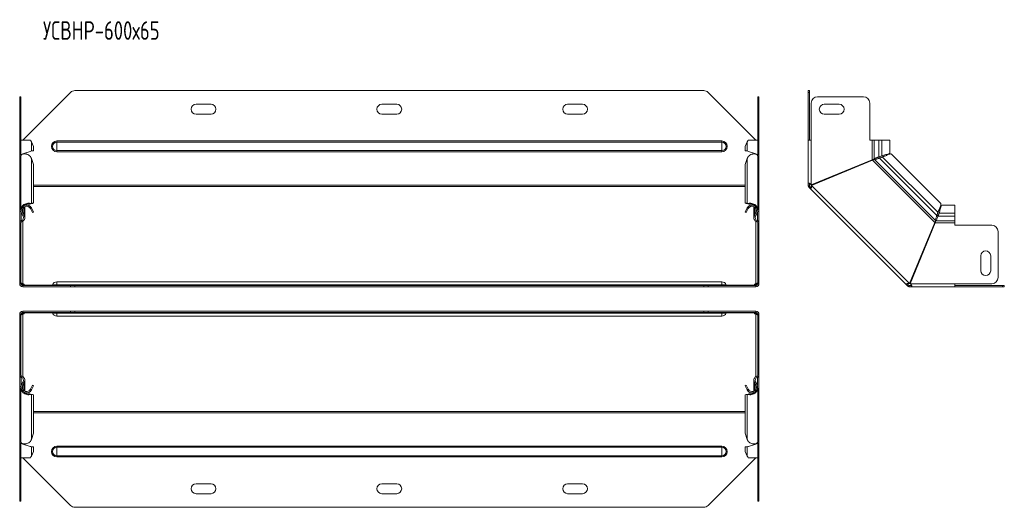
# Model space of a CAD drawing. Header units: millimetres. Extents: x -101 to 694, y -3607 to 292.
# Tile 1 of 9: x -101 to 694, y -3607 to -3213. Entities that reach past the tile are written whole.
import ezdxf

# ---------------------------------------------------------------- set-up
doc = ezdxf.new("R2010")
doc.units = ezdxf.units.MM
doc.styles.add('SLDTEXTSTYLE0', font='TXT', dxfattribs={"width": 0.7, "bigfont": 'bigfont'})

msp = doc.modelspace()

# ---------------------------------------------------------------- linework, layer by layer
at = {"color": 7, "linetype": 'Continuous', "lineweight": 15}
for p, q in [((-101.17, -3275.66), (-100.17, -3275.66)), ((-101.17, -3280.66), (-101.17, -3275.66)), ((-100.17, -3275.66), (-100.17, -3280.66)), ((-60.13, -3272.13), (-98.67, -3310.66)), ((451.26, -3270.66), (-56.6, -3270.66)), ((493.33, -3310.66), (454.8, -3272.13)), ((494.83, -3275.66), (495.83, -3275.66)), ((494.83, -3280.66), (494.83, -3275.66)), ((495.83, -3275.66), (495.83, -3280.66)), ((535.59, -3270.66), (536.59, -3270.66)), ((535.59, -3272.13), (535.59, -3270.66)), ((535.59, -3272.13), (535.59, -3310.66)), ((536.59, -3270.66), (536.59, -3272.13)), ((536.59, -3272.13), (536.59, -3310.66)), ((580.24, -3275.66), (543.09, -3275.66)), ((-101.17, -3310.66), (-101.17, -3280.66)), ((-100.17, -3310.66), (-100.17, -3280.66)), ((53.33, -3281.66), (41.33, -3281.66)), ((203.33, -3281.66), (191.33, -3281.66)), ((353.33, -3281.66), (341.33, -3281.66)), ((494.83, -3310.66), (494.83, -3280.66)), ((495.83, -3310.66), (495.83, -3280.66)), ((538.09, -3280.66), (538.09, -3310.66)), ((560.59, -3281.66), (548.59, -3281.66)), ((585.24, -3310.66), (585.24, -3280.66)), ((41.33, -3289.66), (53.33, -3289.66)), ((191.33, -3289.66), (203.33, -3289.66)), ((341.33, -3289.66), (353.33, -3289.66)), ((548.59, -3289.66), (560.59, -3289.66)), ((-101.17, -3326.41), (-101.17, -3310.66)), ((-100.17, -3310.66), (-101.17, -3310.66)), ((-100.17, -3310.66), (-100.17, -3322.72)), ((-92.56, -3310.66), (-100.17, -3310.66)), ((-89.92, -3315.66), (-91.68, -3311.96)), ((-89.92, -3315.66), (-89.92, -3319.37)), ((486.34, -3311.96), (484.59, -3315.66)), ((484.59, -3315.66), (484.59, -3319.37)), ((494.83, -3310.66), (487.23, -3310.66)), ((494.83, -3322.72), (494.83, -3310.66)), ((495.83, -3310.66), (494.83, -3310.66)), ((495.83, -3326.41), (495.83, -3310.66)), ((535.59, -3345.48), (535.59, -3310.66)), ((538.09, -3310.66), (535.59, -3310.66)), ((587.24, -3310.66), (585.24, -3310.66)), ((588.97, -3310.66), (587.24, -3310.66)), ((592.56, -3310.66), (588.97, -3310.66)), ((592.56, -3310.66), (594.94, -3310.66)), ((601.59, -3310.66), (594.94, -3310.66)), ((601.59, -3320.73), (601.59, -3310.66)), ((-100.17, -3323.35), (-100.17, -3366.82)), ((-97.06, -3321.8), (-97.06, -3321.26)), ((-95.65, -3320.73), (-95.65, -3320.73)), ((-91.68, -3319.37), (-89.92, -3319.37)), ((486.34, -3319.37), (484.59, -3319.37)), ((491.72, -3321.26), (491.72, -3321.8)), ((494.83, -3366.82), (494.83, -3323.35)), ((592.56, -3324.19), (594.94, -3323.34)), ((593.03, -3324.19), (595.41, -3323.34)), ((594.94, -3323.34), (595.41, -3323.34)), ((642.63, -3361.78), (602.86, -3322.01)), ((-100.87, -3326.41), (-101.17, -3326.41)), ((-101.17, -3326.41), (-101.17, -3326.87)), ((-101.17, -3377.2), (-101.17, -3326.87)), ((-89.92, -3330.41), (-91.68, -3325.49)), ((-89.92, -3361.34), (-89.92, -3330.41)), ((486.34, -3325.49), (484.59, -3330.41)), ((484.59, -3361.34), (484.59, -3330.41)), ((495.53, -3326.41), (495.83, -3326.41)), ((495.83, -3326.41), (495.83, -3326.87)), ((495.83, -3377.2), (495.83, -3326.87)), ((587.24, -3326.41), (538.09, -3346.77)), ((538.29, -3347.23), (587.44, -3326.87)), ((592.03, -3325.56), (592.02, -3325.56)), ((592.56, -3324.19), (593.03, -3324.19)), ((595.73, -3324.28), (593.25, -3325.17)), ((593.25, -3325.17), (593.59, -3324.84)), ((596.06, -3323.95), (593.59, -3324.84)), ((596.06, -3323.95), (595.73, -3324.28)), ((536.59, -3345.48), (535.59, -3345.48)), ((535.59, -3347.04), (535.59, -3345.48)), ((536.59, -3347.04), (535.59, -3347.04)), ((536.59, -3347.04), (536.59, -3345.48)), ((537.03, -3348.1), (536.33, -3348.81)), ((537.43, -3349.91), (536.33, -3348.81)), ((538.13, -3349.2), (537.03, -3348.1)), ((538.13, -3349.2), (537.43, -3349.91)), ((537.43, -3349.91), (614.72, -3427.2)), ((-97.06, -3363.26), (-97.06, -3363.22)), ((-93.25, -3362.27), (-92.56, -3361.75)), ((-93.25, -3362.27), (-92.67, -3362.03)), ((-92.71, -3362.05), (-92.33, -3361.9)), ((-92.56, -3361.99), (-91.68, -3361.65)), ((-92.56, -3361.99), (-90.81, -3361.67)), ((-91.68, -3361.65), (-89.92, -3361.34)), ((-89.92, -3361.34), (-90.81, -3361.67)), ((484.59, -3361.34), (486.34, -3361.65)), ((485.47, -3361.67), (484.59, -3361.34)), ((485.47, -3361.67), (487.22, -3361.99)), ((487.22, -3361.99), (486.34, -3361.65)), ((486.99, -3361.9), (487.38, -3362.05)), ((487.91, -3362.27), (487.23, -3361.75)), ((487.34, -3362.03), (487.91, -3362.27)), ((491.72, -3363.22), (491.72, -3363.26)), ((653.97, -3363.04), (643.9, -3363.04)), ((653.97, -3369.69), (653.97, -3363.04)), ((-98.35, -3372.07), (-99.63, -3369.69)), ((-97.47, -3371.04), (-98.75, -3368.57)), ((-97.47, -3371.6), (-98.75, -3369.22)), ((-97.72, -3371.14), (-97.47, -3371.04)), ((-97.06, -3372.65), (-97.06, -3364.33)), ((-93.25, -3364.99), (-92.56, -3364.27)), ((-92.56, -3365.89), (-91.68, -3365.42)), ((-92.56, -3365.89), (-90.81, -3369.15)), ((-91.68, -3365.42), (-89.92, -3368.68)), ((-89.92, -3368.68), (-90.81, -3369.15)), ((484.59, -3368.68), (486.34, -3365.42)), ((485.47, -3369.15), (484.59, -3368.68)), ((485.47, -3369.15), (487.22, -3365.89)), ((487.22, -3365.89), (486.34, -3365.42)), ((487.91, -3364.99), (487.23, -3364.27)), ((491.72, -3364.33), (491.72, -3372.65)), ((492.14, -3371.04), (493.41, -3368.57)), ((492.14, -3371.6), (493.41, -3369.22)), ((492.14, -3371.04), (492.38, -3371.14)), ((493.02, -3372.07), (494.29, -3369.69)), ((639.46, -3371.38), (640.35, -3368.91)), ((639.46, -3371.38), (639.79, -3371.04)), ((639.79, -3371.04), (640.68, -3368.57)), ((640.35, -3368.91), (640.68, -3368.57)), ((641.29, -3369.22), (640.44, -3371.6)), ((641.29, -3369.69), (640.44, -3372.07)), ((641.29, -3369.22), (641.29, -3369.69)), ((641.44, -3366.47), (641.44, -3366.47)), ((653.97, -3372.07), (653.97, -3369.69)), ((-101.17, -3377.2), (-101.17, -3377.39)), ((-101.17, -3379.39), (-101.17, -3377.39)), ((-100.17, -3379.39), (-100.17, -3377.39)), ((494.46, -3375.66), (494.53, -3375.48)), ((494.83, -3379.39), (494.83, -3377.39)), ((495.83, -3377.2), (495.83, -3377.39)), ((495.83, -3379.39), (495.83, -3377.39)), ((637.76, -3377.2), (617.4, -3426.35)), ((617.86, -3426.54), (638.22, -3377.39)), ((639.07, -3372.61), (639.08, -3372.6)), ((639.98, -3373.21), (639.98, -3373.22)), ((640.44, -3372.07), (640.44, -3371.6)), ((653.97, -3375.66), (653.97, -3372.07)), ((653.97, -3377.39), (653.97, -3375.66)), ((653.97, -3379.39), (653.97, -3377.39)), ((-101.17, -3379.39), (-100.17, -3379.39)), ((-101.17, -3384.39), (-101.17, -3379.39)), ((-101.17, -3421.54), (-101.17, -3384.39)), ((-100.17, -3379.39), (-100.17, -3384.39)), ((-100.17, -3421.54), (-100.17, -3384.39)), ((494.83, -3379.39), (495.83, -3379.39)), ((494.83, -3384.39), (494.83, -3379.39)), ((494.83, -3421.54), (494.83, -3384.39)), ((495.83, -3379.39), (495.83, -3384.39)), ((495.83, -3421.54), (495.83, -3384.39)), ((683.97, -3379.39), (653.97, -3379.39)), ((688.97, -3421.54), (688.97, -3384.39)), ((674.97, -3404.04), (674.97, -3416.04)), ((682.97, -3416.04), (682.97, -3404.04)), ((-101.17, -3426.54), (-101.17, -3421.54)), ((-100.17, -3426.54), (-101.17, -3426.54)), ((-100.17, -3421.54), (-100.17, -3426.54)), ((-98.67, -3426.5), (-98.67, -3427.2)), ((465.83, -3425.04), (-71.17, -3425.04)), ((493.33, -3426.5), (493.33, -3427.2)), ((494.83, -3426.54), (494.83, -3421.54)), ((495.83, -3426.54), (494.83, -3426.54)), ((495.83, -3421.54), (495.83, -3426.54)), ((615.43, -3426.5), (614.72, -3427.2)), ((616.53, -3427.6), (615.43, -3426.5)), ((653.97, -3426.54), (683.97, -3426.54)), ((653.97, -3429.04), (653.97, -3426.54)), ((-98.67, -3429.04), (-98.67, -3428.04)), ((-98.67, -3428.04), (-60.13, -3428.04)), ((-98.67, -3429.04), (-60.13, -3429.04)), ((-97.17, -3427.6), (-97.17, -3428.04)), ((-60.13, -3428.04), (-56.6, -3428.04)), ((-56.6, -3429.04), (-60.13, -3429.04)), ((-56.6, -3428.04), (451.26, -3428.04)), ((-56.6, -3429.04), (451.26, -3429.04)), ((451.26, -3428.04), (454.8, -3428.04)), ((454.8, -3429.04), (451.26, -3429.04)), ((454.8, -3428.04), (493.33, -3428.04)), ((454.8, -3429.04), (493.33, -3429.04)), ((491.83, -3427.6), (491.83, -3428.04)), ((493.33, -3429.04), (493.33, -3428.04)), ((615.82, -3428.31), (614.72, -3427.2)), ((616.53, -3427.6), (615.82, -3428.31)), ((619.15, -3428.04), (617.59, -3428.04)), ((617.59, -3428.04), (617.59, -3429.04)), ((619.15, -3429.04), (617.59, -3429.04)), ((619.15, -3428.04), (619.15, -3429.04)), ((653.97, -3429.04), (619.15, -3429.04)), ((653.97, -3428.04), (692.51, -3428.04)), ((653.97, -3429.04), (692.51, -3429.04)), ((692.51, -3428.04), (693.97, -3428.04)), ((693.97, -3429.04), (692.51, -3429.04)), ((693.97, -3428.04), (693.97, -3429.04)), ((-98.67, -3448.66), (-98.67, -3449.66)), ((-60.13, -3448.66), (-98.67, -3448.66)), ((-60.13, -3449.66), (-98.67, -3449.66)), ((-98.67, -3451.2), (-98.67, -3450.49)), ((-97.17, -3450.1), (-97.17, -3449.66)), ((-60.13, -3448.66), (-56.6, -3448.66)), ((-56.6, -3449.66), (-60.13, -3449.66)), ((451.26, -3448.66), (-56.6, -3448.66)), ((451.26, -3449.66), (-56.6, -3449.66)), ((451.26, -3448.66), (454.8, -3448.66)), ((454.8, -3449.66), (451.26, -3449.66)), ((493.33, -3448.66), (454.8, -3448.66)), ((493.33, -3449.66), (454.8, -3449.66)), ((491.83, -3450.1), (491.83, -3449.66)), ((493.33, -3448.66), (493.33, -3449.66)), ((493.33, -3451.2), (493.33, -3450.49)), ((-101.17, -3456.16), (-101.17, -3451.16)), ((-101.17, -3451.16), (-100.17, -3451.16)), ((-101.17, -3493.31), (-101.17, -3456.16)), ((-100.17, -3451.16), (-100.17, -3456.16)), ((-100.17, -3493.31), (-100.17, -3456.16)), ((-71.17, -3452.66), (465.83, -3452.66)), ((494.83, -3451.16), (495.83, -3451.16)), ((494.83, -3456.16), (494.83, -3451.16)), ((494.83, -3493.31), (494.83, -3456.16)), ((495.83, -3451.16), (495.83, -3456.16)), ((495.83, -3493.31), (495.83, -3456.16)), ((-101.17, -3498.31), (-101.17, -3493.31)), ((-100.17, -3498.31), (-101.17, -3498.31)), ((-101.17, -3500.31), (-101.17, -3498.31)), ((-100.17, -3493.31), (-100.17, -3498.31)), ((-100.17, -3500.31), (-100.17, -3498.31)), ((494.83, -3498.31), (494.83, -3493.31)), ((495.83, -3498.31), (494.83, -3498.31)), ((494.83, -3500.31), (494.83, -3498.31)), ((495.83, -3493.31), (495.83, -3498.31)), ((495.83, -3500.31), (495.83, -3498.31)), ((-101.17, -3500.31), (-101.17, -3500.5)), ((-101.17, -3550.83), (-101.17, -3500.5)), ((-99.87, -3502.22), (-99.79, -3502.04)), ((-98.35, -3505.63), (-99.63, -3508.01)), ((-97.47, -3506.1), (-98.75, -3508.48)), ((-97.72, -3506.56), (-97.47, -3506.65)), ((-97.06, -3513.36), (-97.06, -3505.05)), ((491.72, -3505.05), (491.72, -3513.36)), ((492.14, -3506.1), (493.41, -3508.48)), ((492.14, -3506.65), (492.38, -3506.56)), ((493.02, -3505.63), (494.29, -3508.01)), ((495.83, -3500.31), (495.83, -3500.5)), ((495.83, -3550.83), (495.83, -3500.5)), ((-100.17, -3510.88), (-100.17, -3554.35)), ((-98.75, -3509.13), (-97.47, -3506.65)), ((-97.06, -3514.48), (-97.06, -3514.43)), ((-93.25, -3512.7), (-92.56, -3513.43)), ((-90.81, -3508.55), (-92.56, -3511.8)), ((-92.56, -3511.8), (-91.68, -3512.28)), ((-89.92, -3509.02), (-91.68, -3512.28)), ((-90.81, -3508.55), (-89.92, -3509.02)), ((484.59, -3509.02), (485.47, -3508.55)), ((486.34, -3512.28), (484.59, -3509.02)), ((487.22, -3511.8), (485.47, -3508.55)), ((487.22, -3511.8), (486.34, -3512.28)), ((487.91, -3512.7), (487.23, -3513.43)), ((491.72, -3514.43), (491.72, -3514.48)), ((493.41, -3509.13), (492.14, -3506.65)), ((494.83, -3554.35), (494.83, -3510.88)), ((-93.25, -3515.43), (-92.56, -3515.94)), ((-92.67, -3515.66), (-93.25, -3515.43)), ((-92.33, -3515.8), (-92.71, -3515.65)), ((-92.56, -3515.71), (-91.68, -3516.05)), ((-90.81, -3516.02), (-92.56, -3515.71)), ((-89.92, -3516.36), (-91.68, -3516.05)), ((-90.81, -3516.02), (-89.92, -3516.36)), ((-89.92, -3547.28), (-89.92, -3516.36)), ((484.59, -3516.36), (485.47, -3516.02)), ((486.34, -3516.05), (484.59, -3516.36)), ((484.59, -3547.28), (484.59, -3516.36)), ((487.22, -3515.71), (485.47, -3516.02)), ((487.22, -3515.71), (486.34, -3516.05)), ((487.38, -3515.65), (486.99, -3515.8)), ((487.91, -3515.43), (487.23, -3515.94)), ((487.91, -3515.43), (487.34, -3515.66)), ((-101.17, -3550.83), (-101.17, -3551.29)), ((-101.17, -3551.29), (-100.87, -3551.29)), ((-101.17, -3567.04), (-101.17, -3551.29)), ((-91.68, -3552.21), (-89.92, -3547.28)), ((484.59, -3547.28), (486.34, -3552.21)), ((495.53, -3551.29), (495.83, -3551.29)), ((495.83, -3550.83), (495.83, -3551.29)), ((495.83, -3567.04), (495.83, -3551.29)), ((-100.17, -3554.98), (-100.17, -3567.04)), ((-97.06, -3556.44), (-97.06, -3555.9)), ((-95.65, -3556.97), (-95.65, -3556.97)), ((-89.92, -3558.33), (-91.68, -3558.33)), ((-91.68, -3565.74), (-89.92, -3562.04)), ((-89.92, -3562.04), (-89.92, -3558.33)), ((484.59, -3558.33), (486.34, -3558.33)), ((484.59, -3562.04), (484.59, -3558.33)), ((484.59, -3562.04), (486.34, -3565.74)), ((490.31, -3556.97), (490.31, -3556.97)), ((491.72, -3555.9), (491.72, -3556.44)), ((494.83, -3567.04), (494.83, -3554.98)), ((-101.17, -3567.04), (-100.17, -3567.04)), ((-101.17, -3597.04), (-101.17, -3567.04)), ((-100.17, -3567.04), (-92.56, -3567.04)), ((-100.17, -3597.04), (-100.17, -3567.04)), ((-98.67, -3567.04), (-60.13, -3605.57)), ((454.8, -3605.57), (493.33, -3567.04)), ((487.23, -3567.04), (494.83, -3567.04)), ((494.83, -3567.04), (495.83, -3567.04)), ((494.83, -3597.04), (494.83, -3567.04)), ((495.83, -3597.04), (495.83, -3567.04)), ((41.33, -3588.04), (53.33, -3588.04)), ((191.33, -3588.04), (203.33, -3588.04)), ((341.33, -3588.04), (353.33, -3588.04)), ((-101.17, -3602.04), (-101.17, -3597.04)), ((-100.17, -3597.04), (-100.17, -3602.04)), ((53.33, -3596.04), (41.33, -3596.04)), ((203.33, -3596.04), (191.33, -3596.04)), ((353.33, -3596.04), (341.33, -3596.04)), ((494.83, -3602.04), (494.83, -3597.04)), ((495.83, -3597.04), (495.83, -3602.04)), ((-100.17, -3602.04), (-101.17, -3602.04)), ((-56.6, -3607.04), (451.26, -3607.04)), ((495.83, -3602.04), (494.83, -3602.04))]:
    msp.add_line(p, q, dxfattribs=at)
at = {"color": 7, "linetype": 'Continuous', "lineweight": 0}
for p, q in [((536.59, -3272.13), (535.59, -3272.13)), ((-100.17, -3280.66), (-101.17, -3280.66)), ((495.83, -3280.66), (494.83, -3280.66)), ((-91.68, -3311.96), (-91.68, -3319.37)), ((-71.17, -3312.23), (-71.17, -3311.29)), ((-71.17, -3311.29), (465.83, -3311.29)), ((-71.17, -3319.09), (-71.17, -3312.23)), ((-71.17, -3312.23), (465.83, -3312.23)), ((465.83, -3312.23), (465.83, -3311.29)), ((465.83, -3319.09), (465.83, -3312.23)), ((486.34, -3311.96), (486.34, -3319.37)), ((538.09, -3346.77), (538.09, -3310.66)), ((587.24, -3326.41), (587.24, -3310.66)), ((588.97, -3310.66), (588.97, -3325.88)), ((592.56, -3310.66), (592.56, -3324.19)), ((594.94, -3310.66), (594.94, -3323.34)), ((-97.47, -3321.43), (-97.47, -3321.83)), ((-71.17, -3319.09), (465.83, -3319.09)), ((-71.17, -3320.03), (-71.17, -3319.09)), ((-71.17, -3320.03), (465.83, -3320.03)), ((465.83, -3320.03), (465.83, -3319.09)), ((492.14, -3321.43), (492.14, -3321.83)), ((-91.68, -3361.65), (-91.68, -3325.49)), ((486.34, -3361.65), (486.34, -3325.49)), ((637.76, -3377.2), (587.44, -3326.87)), ((638.49, -3375.48), (589.15, -3326.14)), ((639.46, -3371.38), (593.25, -3325.17)), ((640.35, -3368.91), (595.73, -3324.28)), ((484.59, -3347.04), (-89.92, -3347.04)), ((617.4, -3426.35), (538.29, -3347.23)), ((484.59, -3348.1), (-89.92, -3348.1)), ((-99.87, -3375.48), (-99.87, -3369.18)), ((-99.63, -3369.69), (-98.75, -3369.22)), ((-98.75, -3368.57), (-98.75, -3365.89)), ((-97.47, -3371.04), (-97.47, -3364.55)), ((492.14, -3371.04), (492.14, -3364.55)), ((493.41, -3368.57), (493.41, -3365.89)), ((494.29, -3369.69), (493.41, -3369.22)), ((494.53, -3375.48), (494.53, -3369.18)), ((653.97, -3369.69), (641.29, -3369.69)), ((-101.17, -3377.39), (-100.17, -3377.39)), ((-99.87, -3375.66), (-99.59, -3376.62)), ((-98.67, -3376.2), (-98.67, -3426.5)), ((-98.35, -3372.07), (-97.47, -3371.6)), ((493.02, -3372.07), (492.14, -3371.6)), ((493.33, -3376.2), (493.33, -3426.5)), ((494.53, -3375.66), (494.25, -3376.62)), ((495.83, -3377.39), (494.83, -3377.39)), ((653.97, -3377.39), (638.22, -3377.39)), ((653.97, -3375.66), (638.75, -3375.66)), ((653.97, -3372.07), (640.44, -3372.07)), ((-100.17, -3384.39), (-101.17, -3384.39)), ((495.83, -3384.39), (494.83, -3384.39)), ((-101.17, -3421.54), (-100.17, -3421.54)), ((-71.17, -3425.04), (-71.17, -3427.4)), ((465.83, -3425.04), (465.83, -3427.4)), ((494.83, -3421.54), (495.83, -3421.54)), ((653.97, -3426.54), (617.86, -3426.54)), ((-97.17, -3427.6), (-74.71, -3427.6)), ((-74.6, -3427.4), (-71.17, -3427.4)), ((-71.17, -3427.4), (-71.17, -3428.04)), ((-71.17, -3427.4), (465.83, -3427.4)), ((-60.13, -3429.04), (-60.13, -3428.04)), ((-56.6, -3428.04), (-56.6, -3429.04)), ((451.26, -3429.04), (451.26, -3428.04)), ((454.8, -3428.04), (454.8, -3429.04)), ((465.83, -3427.4), (465.83, -3428.04)), ((469.27, -3427.4), (465.83, -3427.4)), ((469.37, -3427.6), (491.83, -3427.6)), ((692.51, -3429.04), (692.51, -3428.04)), ((-74.71, -3450.1), (-97.17, -3450.1)), ((-74.6, -3450.3), (-71.17, -3450.3)), ((-71.17, -3450.3), (-71.17, -3449.66)), ((-71.17, -3450.3), (465.83, -3450.3)), ((-71.17, -3452.66), (-71.17, -3450.3)), ((-60.13, -3449.66), (-60.13, -3448.66)), ((-56.6, -3448.66), (-56.6, -3449.66)), ((451.26, -3449.66), (451.26, -3448.66)), ((454.8, -3448.66), (454.8, -3449.66)), ((465.83, -3450.3), (465.83, -3449.66)), ((469.27, -3450.3), (465.83, -3450.3)), ((465.83, -3452.66), (465.83, -3450.3)), ((491.83, -3450.1), (469.37, -3450.1)), ((-100.17, -3456.16), (-101.17, -3456.16)), ((-98.67, -3451.2), (-98.67, -3501.5)), ((493.33, -3451.2), (493.33, -3501.5)), ((495.83, -3456.16), (494.83, -3456.16)), ((-101.17, -3493.31), (-100.17, -3493.31)), ((494.83, -3493.31), (495.83, -3493.31)), ((-101.17, -3500.31), (-100.17, -3500.31)), ((-99.87, -3502.04), (-99.59, -3501.08)), ((-99.87, -3508.52), (-99.87, -3502.22)), ((-98.35, -3505.63), (-97.47, -3506.1)), ((493.02, -3505.63), (492.14, -3506.1)), ((494.53, -3502.04), (494.25, -3501.08)), ((494.53, -3508.52), (494.53, -3502.22)), ((495.83, -3500.31), (494.83, -3500.31)), ((-99.63, -3508.01), (-98.75, -3508.48)), ((-98.75, -3511.8), (-98.75, -3509.13)), ((-97.47, -3513.15), (-97.47, -3506.65)), ((492.14, -3513.15), (492.14, -3506.65)), ((494.29, -3508.01), (493.41, -3508.48)), ((493.41, -3511.8), (493.41, -3509.13)), ((-91.68, -3552.21), (-91.68, -3516.05)), ((486.34, -3552.21), (486.34, -3516.05)), ((-89.92, -3529.6), (484.59, -3529.6)), ((-89.92, -3530.66), (484.59, -3530.66)), ((-97.47, -3556.27), (-97.47, -3555.87)), ((-91.68, -3565.74), (-91.68, -3558.33)), ((-71.17, -3557.67), (-71.17, -3558.6)), ((-71.17, -3557.67), (465.83, -3557.67)), ((-71.17, -3558.6), (-71.17, -3565.47)), ((-71.17, -3558.6), (465.83, -3558.6)), ((465.83, -3557.67), (465.83, -3558.6)), ((465.83, -3558.6), (465.83, -3565.47)), ((486.34, -3565.74), (486.34, -3558.33)), ((492.14, -3556.27), (492.14, -3555.87)), ((-71.17, -3565.47), (465.83, -3565.47)), ((-71.17, -3565.47), (-71.17, -3566.4)), ((-71.17, -3566.4), (465.83, -3566.4)), ((465.83, -3565.47), (465.83, -3566.4)), ((-101.17, -3597.04), (-100.17, -3597.04)), ((494.83, -3597.04), (495.83, -3597.04))]:
    msp.add_line(p, q, dxfattribs=at)
at = {"color": 7, "linetype": 'Continuous', "lineweight": 15}
for centre, radius, start, end in [((-56.6, -3275.66), 5, 90, 135), ((451.26, -3275.66), 5, 45, 90), ((543.09, -3280.66), 5, 90, 180), ((580.24, -3280.66), 5, 0, 90), ((41.33, -3285.66), 4, 90, 270), ((53.33, -3285.66), 4, 270, 90), ((191.33, -3285.66), 4, 90, 270), ((203.33, -3285.66), 4, 270, 90), ((341.33, -3285.66), 4, 90, 270), ((353.33, -3285.66), 4, 270, 90), ((548.59, -3285.66), 4, 90, 270), ((560.59, -3285.66), 4, 270, 90), ((-95.65, -3367.56), 4.52, 46.79215, 208.24059), ((490.32, -3367.56), 4.52, 331.75941, 133.20785), ((-95.65, -3367.56), 3.52, 46.79215, 208.24059), ((490.32, -3367.56), 3.52, 331.75941, 133.20785), ((-99.37, -3377.39), 1.8, 106.03023, 180), ((-99.37, -3377.39), 0.8, 106.03023, 180), ((-100.56, -3373.25), 2.5, 286.03023, 28.24059), ((-100.56, -3373.25), 3.5, 286.03023, 28.24059), ((495.22, -3373.25), 3.5, 151.75941, 253.96977), ((495.22, -3373.25), 2.5, 151.75941, 253.96977), ((494.03, -3377.39), 0.8, 0, 73.96977), ((494.03, -3377.39), 1.8, 0, 73.96977), ((683.97, -3384.39), 5, 0, 90), ((678.97, -3404.04), 4, 0, 180), ((678.97, -3416.04), 4, 180, 0), ((-98.67, -3426.54), 2.5, 180, 270), ((-98.67, -3426.54), 1.5, 180, 270), ((-99.12, -3428.68), 2.23, 29.08976, 78.30237), ((-71.17, -3428.72), 3.68, 90, 158.97733), ((465.83, -3428.72), 3.68, 21.02267, 90), ((493.78, -3428.68), 2.23, 101.69763, 150.91024), ((493.33, -3426.54), 1.5, 270, 360), ((493.33, -3426.54), 2.5, 270, 360), ((683.97, -3421.54), 5, 270, 0), ((-99.22, -3429.58), 2.44, 39.25557, 76.91086), ((-75.54, -3427.04), 1, 270, 338.97733), ((470.2, -3427.04), 1, 201.02267, 270), ((493.84, -3429.51), 2.36, 102.42031, 141.41326), ((-98.67, -3451.16), 2.5, 90, 180), ((-98.67, -3451.16), 1.5, 90, 180), ((-99.18, -3448.19), 2.36, 282.42031, 321.41326), ((-99.12, -3449.02), 2.23, 281.69763, 330.91024), ((-75.54, -3450.66), 1, 21.02267, 90), ((-71.17, -3448.98), 3.68, 201.02267, 270), ((465.83, -3448.98), 3.68, 270, 338.97733), ((470.2, -3450.66), 1, 90, 158.97733), ((493.78, -3449.02), 2.23, 209.08976, 258.30237), ((493.88, -3448.12), 2.44, 219.25557, 256.91086), ((493.33, -3451.16), 2.5, 0, 90), ((493.33, -3451.16), 1.5, 0, 90), ((-99.37, -3500.31), 1.8, 180, 253.96977), ((-99.37, -3500.31), 0.8, 180, 253.96977), ((-100.56, -3504.44), 2.5, 331.75941, 73.96977), ((-100.56, -3504.44), 3.5, 331.75941, 73.96977), ((495.22, -3504.44), 3.5, 106.03023, 208.24059), ((495.22, -3504.44), 2.5, 106.03023, 208.24059), ((494.03, -3500.31), 0.8, 286.03023, 360), ((494.03, -3500.31), 1.8, 286.03023, 360), ((-95.65, -3510.14), 4.52, 151.75941, 313.20785), ((-95.65, -3510.14), 3.52, 151.75941, 313.20785), ((490.32, -3510.14), 4.51, 226.79215, 28.24059), ((490.32, -3510.14), 3.52, 226.79215, 28.24059), ((41.33, -3592.04), 4, 90, 270), ((53.33, -3592.04), 4, 270, 90), ((191.33, -3592.04), 4, 90, 270), ((203.33, -3592.04), 4, 270, 90), ((341.33, -3592.04), 4, 90, 270), ((353.33, -3592.04), 4, 270, 90), ((-56.6, -3602.04), 5, 225, 270), ((451.26, -3602.04), 5, 270, 315)]:
    msp.add_arc(centre, radius, start, end, dxfattribs=at)
at = {"color": 7, "linetype": 'Continuous', "lineweight": 0}
for centre, radius, start, end in [((-71.17, -3315.66), 4.37, 90, 270), ((-71.17, -3315.66), 3.43, 90, 270), ((465.83, -3315.66), 4.37, 270, 90), ((465.83, -3315.66), 3.43, 270, 90), ((-71.17, -3562.04), 4.37, 90, 270), ((-71.17, -3562.04), 3.43, 90, 270), ((465.83, -3562.04), 4.37, 270, 90), ((465.83, -3562.04), 3.43, 270, 90)]:
    msp.add_arc(centre, radius, start, end, dxfattribs=at)
at = {"color": 7, "linetype": 'Continuous', "lineweight": 15}
for points in [[(-91.68, -3311.96), (-91.91, -3311.53), (-92.21, -3311.09), (-92.56, -3310.66)], [(487.23, -3310.66), (486.87, -3311.09), (486.57, -3311.53), (486.34, -3311.96)], [(-91.68, -3325.49), (-91.91, -3324.88), (-92.21, -3324.3), (-92.56, -3323.76)], [(487.23, -3323.76), (486.87, -3324.3), (486.57, -3324.88), (486.34, -3325.49)], [(-92.56, -3361.75), (-92.21, -3361.68), (-91.91, -3361.65), (-91.68, -3361.65)], [(486.34, -3361.65), (486.57, -3361.65), (486.87, -3361.68), (487.23, -3361.75)], [(-93.25, -3364.99), (-92.97, -3365.25), (-92.74, -3365.56), (-92.56, -3365.89)], [(-92.56, -3364.27), (-92.21, -3364.6), (-91.91, -3364.99), (-91.68, -3365.42)], [(486.34, -3365.42), (486.57, -3364.99), (486.87, -3364.6), (487.23, -3364.27)], [(487.22, -3365.89), (487.4, -3365.56), (487.63, -3365.25), (487.91, -3364.99)], [(491.83, -3427.6), (491.77, -3427.75), (491.74, -3427.86), (491.74, -3427.93)], [(-97.17, -3450.1), (-97.11, -3449.95), (-97.08, -3449.84), (-97.08, -3449.76)], [(-92.56, -3511.8), (-92.74, -3512.14), (-92.97, -3512.44), (-93.25, -3512.7)], [(-91.68, -3512.28), (-91.91, -3512.71), (-92.21, -3513.1), (-92.56, -3513.43)], [(487.23, -3513.43), (486.87, -3513.1), (486.57, -3512.71), (486.34, -3512.28)], [(487.91, -3512.7), (487.63, -3512.44), (487.4, -3512.14), (487.22, -3511.8)], [(-91.68, -3516.05), (-91.91, -3516.04), (-92.21, -3516.01), (-92.56, -3515.94)], [(487.23, -3515.94), (486.87, -3516.01), (486.57, -3516.04), (486.34, -3516.05)], [(-92.56, -3553.94), (-92.21, -3553.4), (-91.91, -3552.82), (-91.68, -3552.21)], [(486.34, -3552.21), (486.57, -3552.82), (486.87, -3553.4), (487.23, -3553.94)], [(-92.56, -3567.04), (-92.21, -3566.6), (-91.91, -3566.17), (-91.68, -3565.74)], [(486.34, -3565.74), (486.57, -3566.17), (486.87, -3566.6), (487.23, -3567.04)]]:
    msp.add_open_spline(points, degree=3, dxfattribs=at)
for points, knots in [([(-92.56, -3323.76), (-92.99, -3323.39), (-93.83, -3322.66), (-95.43, -3322), (-97.02, -3321.73), (-98.46, -3321.84), (-99.53, -3322.27), (-100.13, -3322.83), (-100.11, -3323.21), (-100.1, -3323.35)], [0, 0, 0, 0, 0.151489, 0.302978, 0.454467, 0.605956, 0.757445, 0.908934, 1, 1, 1, 1]), ([(-100.1, -3322.72), (-100.09, -3322.6), (-100.07, -3322.31), (-99.23, -3321.85), (-97.85, -3321.35), (-96.11, -3320.86), (-94.33, -3320.36), (-92.69, -3319.86), (-92.02, -3319.53), (-91.68, -3319.37)], [0, 0, 0, 0, 0.1105924, 0.258827, 0.4070616, 0.5552962, 0.7035308, 0.8517654, 1, 1, 1, 1]), ([(-98.46, -3321.92), (-98.43, -3321.9), (-98.2, -3321.71), (-97.33, -3321.35), (-96.35, -3320.98), (-95.77, -3320.77), (-95.66, -3320.73)], [0, 0, 0, 0, 0.056297, 0.474832, 0.893366, 1, 1, 1, 1]), ([(486.34, -3319.37), (486.68, -3319.53), (487.36, -3319.86), (488.99, -3320.36), (490.78, -3320.86), (492.51, -3321.35), (493.89, -3321.85), (494.73, -3322.31), (494.75, -3322.6), (494.77, -3322.72)], [0, 0, 0, 0, 0.148235, 0.296469, 0.444704, 0.592938, 0.741173, 0.889408, 1, 1, 1, 1]), ([(494.76, -3323.35), (494.77, -3323.21), (494.79, -3322.83), (494.2, -3322.27), (493.13, -3321.84), (491.69, -3321.73), (490.09, -3322), (488.5, -3322.66), (487.65, -3323.39), (487.23, -3323.76)], [0, 0, 0, 0, 0.091066, 0.242555, 0.394044, 0.545533, 0.697022, 0.848511, 1, 1, 1, 1]), ([(490.27, -3320.71), (490.4, -3320.76), (490.99, -3320.97), (492, -3321.35), (492.86, -3321.71), (493.1, -3321.9), (493.12, -3321.92)], [0, 0, 0, 0, 0.121445, 0.53304, 0.944636, 1, 1, 1, 1]), ([(594.94, -3323.34), (595.49, -3323.18), (596.6, -3322.85), (598.41, -3322.35), (600.01, -3321.85), (601.12, -3321.35), (601.64, -3320.98), (601.54, -3320.77), (601.52, -3320.73)], [0, 0, 0, 0, 0.190333, 0.380667, 0.571, 0.761334, 0.951667, 1, 1, 1, 1]), ([(595.41, -3323.34), (595.84, -3323.18), (596.36, -3322.98), (596.9, -3322.78), (596.99, -3322.75)], [0, 0, 0, 0, 0.836224, 1, 1, 1, 1]), ([(602.83, -3322.03), (602.7, -3321.93), (602.4, -3321.71), (601.47, -3321.85), (600.22, -3322.27), (598.75, -3322.91), (597.19, -3323.65), (596.21, -3324.07), (595.73, -3324.28)], [0, 0, 0, 0, 0.1467418, 0.3173935, 0.4880451, 0.6586967, 0.8293484, 1, 1, 1, 1]), ([(597.75, -3323.37), (597.6, -3323.43), (597.02, -3323.64), (596.47, -3323.81), (596.06, -3323.95)], [0, 0, 0, 0, 0.2596932, 1, 1, 1, 1]), ([(-101.17, -3326.41), (-101.15, -3326.37), (-101.11, -3326.28), (-100.83, -3326.15), (-100.5, -3326.04), (-100.24, -3325.98), (-100.17, -3325.96)], [0, 0, 0, 0, 0.292327, 0.584654, 0.87698, 1, 1, 1, 1]), ([(-100.17, -3326.17), (-100.24, -3326.18), (-100.5, -3326.19), (-100.83, -3326.34), (-101.11, -3326.58), (-101.15, -3326.78), (-101.17, -3326.87)], [0, 0, 0, 0, 0.12302, 0.415346, 0.707673, 1, 1, 1, 1]), ([(494.83, -3325.96), (494.91, -3325.98), (495.16, -3326.04), (495.49, -3326.15), (495.78, -3326.28), (495.81, -3326.37), (495.83, -3326.41)], [0, 0, 0, 0, 0.12302, 0.415346, 0.707673, 1, 1, 1, 1]), ([(495.83, -3326.87), (495.81, -3326.78), (495.78, -3326.58), (495.49, -3326.34), (495.16, -3326.19), (494.91, -3326.18), (494.83, -3326.17)], [0, 0, 0, 0, 0.292327, 0.584654, 0.87698, 1, 1, 1, 1]), ([(587.24, -3326.41), (587.63, -3326.32), (588.02, -3326.23), (588.64, -3326.06), (588.87, -3325.97), (588.97, -3325.88)], [0, 0, 0, 0, 0.5, 0.5, 1, 1, 1, 1]), ([(589.15, -3326.14), (588.99, -3326.13), (588.75, -3326.22), (588.15, -3326.49), (587.79, -3326.68), (587.44, -3326.87)], [0, 0, 0, 0, 0.5, 0.5, 1, 1, 1, 1]), ([(588.97, -3325.88), (589.03, -3325.81), (589.1, -3325.74), (589.28, -3325.6), (589.38, -3325.53), (589.63, -3325.39), (589.77, -3325.32), (590.07, -3325.18), (590.23, -3325.11), (590.58, -3324.97), (590.76, -3324.9), (591.12, -3324.76), (591.31, -3324.69), (591.68, -3324.55), (591.86, -3324.48), (592.22, -3324.33), (592.39, -3324.27), (592.56, -3324.19)], [0, 0, 0, 0, 0.125, 0.125, 0.25, 0.25, 0.375, 0.375, 0.5, 0.5, 0.625, 0.625, 0.75, 0.75, 0.875, 0.875, 1, 1, 1, 1]), ([(593.25, -3325.17), (592.89, -3325.27), (592.5, -3325.4), (591.71, -3325.67), (591.32, -3325.8), (590.57, -3326.02), (590.22, -3326.11), (589.61, -3326.2), (589.35, -3326.2), (589.15, -3326.14)], [0, 0, 0, 0, 0.25, 0.25, 0.5, 0.5, 0.75, 0.75, 1, 1, 1, 1]), ([(591.38, -3324.66), (591.5, -3324.63), (592.08, -3324.47), (592.61, -3324.32), (593.03, -3324.19)], [0, 0, 0, 0, 0.218467, 1, 1, 1, 1]), ([(593.59, -3324.84), (593.36, -3324.94), (592.89, -3325.15), (592.35, -3325.4), (592.06, -3325.54), (592.03, -3325.56)], [0, 0, 0, 0, 0.464304, 0.928607, 1, 1, 1, 1]), ([(535.59, -3345.48), (535.6, -3345.47), (535.6, -3345.45), (535.61, -3345.43), (535.63, -3345.41), (535.67, -3345.39), (535.7, -3345.38), (535.75, -3345.37), (535.8, -3345.36), (535.86, -3345.36), (535.92, -3345.36), (535.99, -3345.37), (536.06, -3345.38), (536.14, -3345.39), (536.22, -3345.41), (536.3, -3345.43), (536.39, -3345.45), (536.47, -3345.48), (536.56, -3345.51), (536.65, -3345.55), (536.8, -3345.62), (537.01, -3345.73), (537.3, -3345.93), (537.57, -3346.17), (537.85, -3346.45), (538.01, -3346.66), (538.09, -3346.77)], [0, 0, 0, 0, 0.03577, 0.070797, 0.105097, 0.138688, 0.171589, 0.203818, 0.235397, 0.266348, 0.296694, 0.326462, 0.355676, 0.384366, 0.41256, 0.440291, 0.467591, 0.494494, 0.521037, 0.547256, 0.573191, 0.65226, 0.733301, 0.817558, 0.906139, 1, 1, 1, 1]), ([(536.33, -3348.81), (536.29, -3348.77), (536.22, -3348.7), (536.13, -3348.58), (536.04, -3348.46), (535.96, -3348.34), (535.89, -3348.21), (535.82, -3348.09), (535.77, -3347.96), (535.72, -3347.82), (535.68, -3347.69), (535.65, -3347.56), (535.62, -3347.43), (535.61, -3347.3), (535.6, -3347.17), (535.59, -3347.08), (535.59, -3347.04)], [0, 0, 0, 0, 0.07817, 0.155117, 0.230882, 0.305507, 0.379038, 0.451522, 0.523007, 0.593545, 0.663189, 0.731994, 0.800017, 0.867318, 0.933958, 1, 1, 1, 1]), ([(537.03, -3348.1), (536.88, -3347.95), (536.77, -3347.77), (536.63, -3347.41), (536.59, -3347.22), (536.59, -3347.04)], [0, 0, 0, 0, 0.5, 0.5, 1, 1, 1, 1]), ([(538.29, -3347.23), (538.29, -3347.31), (538.31, -3347.46), (538.33, -3347.67), (538.34, -3347.87), (538.34, -3348.04), (538.34, -3348.2), (538.33, -3348.34), (538.31, -3348.5), (538.27, -3348.69), (538.21, -3348.9), (538.13, -3349.11), (538.05, -3349.31), (537.96, -3349.48), (537.88, -3349.63), (537.8, -3349.74), (537.71, -3349.83), (537.63, -3349.9), (537.55, -3349.94), (537.48, -3349.95), (537.44, -3349.92), (537.43, -3349.91)], [0, 0, 0, 0, 0.05265, 0.101184, 0.145636, 0.186056, 0.222507, 0.255076, 0.283883, 0.336802, 0.391745, 0.449097, 0.509192, 0.572325, 0.625044, 0.680128, 0.737871, 0.798525, 0.86231, 0.929415, 1, 1, 1, 1]), ([(-100.1, -3366.82), (-100.11, -3366.51), (-100.13, -3365.69), (-99.53, -3364.41), (-98.46, -3363.15), (-97.02, -3362.21), (-95.43, -3361.66), (-93.83, -3361.48), (-92.99, -3361.66), (-92.56, -3361.75)], [0, 0, 0, 0, 0.091066, 0.242555, 0.394044, 0.545533, 0.697022, 0.848511, 1, 1, 1, 1]), ([(-97.47, -3363.53), (-97.22, -3363.32), (-96.62, -3362.83), (-95.47, -3362.38), (-94.24, -3362.15), (-93.58, -3362.23), (-93.25, -3362.27)], [0, 0, 0, 0, 0.190473, 0.460315, 0.730158, 1, 1, 1, 1]), ([(487.23, -3361.75), (487.65, -3361.66), (488.5, -3361.48), (490.09, -3361.66), (491.69, -3362.21), (493.13, -3363.15), (494.2, -3364.41), (494.79, -3365.69), (494.77, -3366.51), (494.76, -3366.82)], [0, 0, 0, 0, 0.151489, 0.302978, 0.454467, 0.605956, 0.757445, 0.908934, 1, 1, 1, 1]), ([(487.91, -3362.27), (488.24, -3362.23), (488.9, -3362.15), (490.14, -3362.39), (491.22, -3362.8), (491.78, -3363.25), (491.99, -3363.41)], [0, 0, 0, 0, 0.2802466, 0.5604933, 0.8407399, 1, 1, 1, 1]), ([(640.35, -3368.91), (640.56, -3368.42), (640.98, -3367.45), (641.72, -3365.88), (642.36, -3364.41), (642.78, -3363.16), (642.92, -3362.23), (642.7, -3361.94), (642.6, -3361.8)], [0, 0, 0, 0, 0.170652, 0.341303, 0.511955, 0.682607, 0.853258, 1, 1, 1, 1]), ([(643.9, -3363.11), (643.86, -3363.09), (643.65, -3362.99), (643.28, -3363.51), (642.78, -3364.62), (642.28, -3366.22), (641.79, -3368.03), (641.45, -3369.14), (641.29, -3369.69)], [0, 0, 0, 0, 0.048333, 0.238666, 0.429, 0.619333, 0.809667, 1, 1, 1, 1]), ([(-97.07, -3372.65), (-97.07, -3372.59), (-97.04, -3372.29), (-97.16, -3371.74), (-97.37, -3371.28), (-97.47, -3371.04)], [0, 0, 0, 0, 0.0950187, 0.5475094, 1, 1, 1, 1]), ([(492.14, -3371.04), (492.03, -3371.28), (491.82, -3371.74), (491.7, -3372.29), (491.73, -3372.59), (491.73, -3372.65)], [0, 0, 0, 0, 0.452491, 0.904981, 1, 1, 1, 1]), ([(638.49, -3375.48), (638.43, -3375.28), (638.43, -3375.02), (638.52, -3374.41), (638.61, -3374.06), (638.83, -3373.31), (638.97, -3372.92), (639.23, -3372.13), (639.36, -3371.74), (639.46, -3371.38)], [0, 0, 0, 0, 0.25, 0.25, 0.5, 0.5, 0.75, 0.75, 1, 1, 1, 1]), ([(639.08, -3372.61), (639.09, -3372.57), (639.23, -3372.28), (639.49, -3371.74), (639.69, -3371.28), (639.79, -3371.04)], [0, 0, 0, 0, 0.0713926, 0.5356963, 1, 1, 1, 1]), ([(640.68, -3368.57), (640.82, -3368.16), (641, -3367.59), (641.22, -3366.99), (641.28, -3366.81)], [0, 0, 0, 0, 0.714101, 1, 1, 1, 1]), ([(641.88, -3367.64), (641.85, -3367.73), (641.65, -3368.28), (641.45, -3368.79), (641.29, -3369.22)], [0, 0, 0, 0, 0.163776, 1, 1, 1, 1]), ([(-101.17, -3377.2), (-101.17, -3376.84), (-101.04, -3376.49), (-100.57, -3375.88), (-100.24, -3375.64), (-99.87, -3375.48)], [0, 0, 0, 0, 0.5, 0.5, 1, 1, 1, 1]), ([(494.53, -3375.48), (494.9, -3375.64), (495.24, -3375.88), (495.7, -3376.49), (495.83, -3376.84), (495.83, -3377.2)], [0, 0, 0, 0, 0.5, 0.5, 1, 1, 1, 1]), ([(637.76, -3377.2), (637.95, -3376.84), (638.14, -3376.49), (638.42, -3375.88), (638.5, -3375.64), (638.49, -3375.48)], [0, 0, 0, 0, 0.5, 0.5, 1, 1, 1, 1]), ([(638.75, -3375.66), (638.66, -3375.76), (638.57, -3376), (638.4, -3376.61), (638.31, -3377), (638.22, -3377.39)], [0, 0, 0, 0, 0.5, 0.5, 1, 1, 1, 1]), ([(640.44, -3372.07), (640.3, -3372.4), (640.16, -3372.77), (639.87, -3373.51), (639.73, -3373.88), (639.45, -3374.57), (639.31, -3374.88), (639.03, -3375.37), (638.89, -3375.55), (638.75, -3375.66)], [0, 0, 0, 0, 0.25, 0.25, 0.5, 0.5, 0.75, 0.75, 1, 1, 1, 1]), ([(640.44, -3371.6), (640.37, -3371.84), (640.23, -3372.31), (640.08, -3372.87), (639.99, -3373.17), (639.98, -3373.21)], [0, 0, 0, 0, 0.464284, 0.928569, 1, 1, 1, 1]), ([(-98.67, -3427.2), (-98.88, -3427.17), (-99.27, -3427.1), (-99.77, -3426.94), (-100.03, -3426.84), (-100.12, -3426.79)], [0, 0, 0, 0, 0.40468, 0.77608, 1, 1, 1, 1]), ([(-98.67, -3426.5), (-98.93, -3426.44), (-99.17, -3426.36), (-99.56, -3426.22), (-99.72, -3426.15), (-99.87, -3426.1), (-99.89, -3426.1), (-99.92, -3426.09), (-99.93, -3426.09), (-99.94, -3426.08), (-99.95, -3426.08), (-99.97, -3426.08), (-99.98, -3426.08), (-99.99, -3426.08)], [0, 0, 0, 0, 0.25, 0.25, 0.5, 0.5, 0.5625, 0.5625, 0.578125, 0.578125, 0.59375, 0.59375, 0.625, 0.625, 0.625, 0.625]), ([(494.73, -3426.08), (494.71, -3426.07), (494.66, -3426.06), (494.51, -3426.11), (494.28, -3426.18), (494, -3426.28), (493.68, -3426.4), (493.45, -3426.46), (493.33, -3426.5)], [0, 0, 0, 0, 0.129473, 0.315464, 0.487382, 0.640028, 0.808772, 1, 1, 1, 1]), ([(494.78, -3426.78), (494.68, -3426.83), (494.42, -3426.93), (493.92, -3427.09), (493.53, -3427.17), (493.33, -3427.2)], [0, 0, 0, 0, 0.245487, 0.603304, 1, 1, 1, 1]), ([(614.72, -3427.2), (614.72, -3427.2), (614.7, -3427.18), (614.7, -3427.15), (614.7, -3427.12), (614.71, -3427.09), (614.73, -3427.05), (614.75, -3427.01), (614.78, -3426.97), (614.82, -3426.93), (614.87, -3426.89), (614.92, -3426.84), (614.98, -3426.8), (615.04, -3426.75), (615.11, -3426.71), (615.18, -3426.66), (615.26, -3426.62), (615.34, -3426.58), (615.43, -3426.54), (615.51, -3426.51), (615.67, -3426.45), (615.9, -3426.38), (616.24, -3426.31), (616.61, -3426.29), (617, -3426.29), (617.26, -3426.33), (617.4, -3426.35)], [0, 0, 0, 0, 0.03577, 0.070797, 0.105097, 0.138688, 0.171589, 0.203818, 0.235397, 0.266348, 0.296694, 0.326462, 0.355676, 0.384366, 0.41256, 0.440291, 0.467591, 0.494494, 0.521037, 0.547256, 0.573191, 0.65226, 0.733301, 0.817558, 0.906139, 1, 1, 1, 1]), ([(617.86, -3426.54), (617.92, -3426.59), (618.04, -3426.68), (618.2, -3426.82), (618.35, -3426.95), (618.48, -3427.07), (618.59, -3427.18), (618.68, -3427.29), (618.78, -3427.42), (618.88, -3427.58), (618.99, -3427.77), (619.09, -3427.97), (619.16, -3428.18), (619.23, -3428.36), (619.27, -3428.52), (619.29, -3428.66), (619.3, -3428.78), (619.28, -3428.89), (619.26, -3428.97), (619.21, -3429.03), (619.17, -3429.03), (619.15, -3429.04)], [0, 0, 0, 0, 0.05265, 0.101184, 0.145636, 0.186056, 0.222507, 0.255076, 0.283883, 0.336802, 0.391745, 0.449097, 0.509192, 0.572325, 0.625044, 0.680128, 0.737871, 0.798525, 0.86231, 0.929415, 1, 1, 1, 1]), ([(-97.17, -3428.04), (-97.11, -3428.04), (-97.08, -3427.99), (-97.08, -3427.83), (-97.11, -3427.72), (-97.17, -3427.6)], [0, 0, 0, 0, 0.5, 0.5, 1, 1, 1, 1]), ([(617.59, -3429.04), (617.54, -3429.04), (617.44, -3429.03), (617.29, -3429.02), (617.14, -3429), (617, -3428.97), (616.86, -3428.93), (616.72, -3428.88), (616.59, -3428.83), (616.47, -3428.77), (616.35, -3428.71), (616.23, -3428.64), (616.12, -3428.56), (616.01, -3428.48), (615.92, -3428.39), (615.85, -3428.33), (615.82, -3428.31)], [0, 0, 0, 0, 0.07817, 0.155117, 0.230881, 0.305507, 0.379038, 0.451521, 0.523007, 0.593545, 0.663188, 0.731993, 0.800017, 0.867318, 0.933958, 1, 1, 1, 1]), ([(617.59, -3428.04), (617.38, -3428.04), (617.17, -3427.99), (616.81, -3427.83), (616.66, -3427.72), (616.53, -3427.6)], [0, 0, 0, 0, 0.5, 0.5, 1, 1, 1, 1]), ([(-100.12, -3450.92), (-100.01, -3450.87), (-99.76, -3450.76), (-99.26, -3450.61), (-98.87, -3450.53), (-98.67, -3450.49)], [0, 0, 0, 0, 0.2454904, 0.6033066, 1, 1, 1, 1]), ([(491.83, -3449.66), (491.77, -3449.66), (491.74, -3449.71), (491.74, -3449.86), (491.77, -3449.97), (491.83, -3450.1)], [0, 0, 0, 0, 0.5, 0.5, 1, 1, 1, 1]), ([(493.33, -3450.49), (493.54, -3450.53), (493.94, -3450.6), (494.44, -3450.75), (494.69, -3450.86), (494.78, -3450.9)], [0, 0, 0, 0, 0.404682, 0.776084, 1, 1, 1, 1]), ([(-100.07, -3451.62), (-100.05, -3451.62), (-100, -3451.64), (-99.85, -3451.59), (-99.62, -3451.52), (-99.34, -3451.42), (-99.02, -3451.3), (-98.79, -3451.24), (-98.67, -3451.2)], [0, 0, 0, 0, 0.129473, 0.315464, 0.487383, 0.64003, 0.808773, 1, 1, 1, 1]), ([(493.33, -3451.2), (493.59, -3451.26), (493.83, -3451.34), (494.23, -3451.48), (494.38, -3451.55), (494.53, -3451.59), (494.56, -3451.6), (494.59, -3451.61), (494.59, -3451.61), (494.61, -3451.61), (494.61, -3451.62), (494.63, -3451.62), (494.64, -3451.62), (494.65, -3451.62)], [0, 0, 0, 0, 0.25, 0.25, 0.5, 0.5, 0.5625, 0.5625, 0.578125, 0.578125, 0.59375, 0.59375, 0.625, 0.625, 0.625, 0.625]), ([(-99.87, -3502.22), (-100.24, -3502.06), (-100.57, -3501.81), (-101.04, -3501.21), (-101.17, -3500.86), (-101.17, -3500.5)], [0, 0, 0, 0, 0.5, 0.5, 1, 1, 1, 1]), ([(-97.47, -3506.65), (-97.37, -3506.42), (-97.16, -3505.96), (-97.04, -3505.4), (-97.07, -3505.1), (-97.07, -3505.05)], [0, 0, 0, 0, 0.4524906, 0.9049813, 1, 1, 1, 1]), ([(491.73, -3505.05), (491.73, -3505.1), (491.7, -3505.4), (491.82, -3505.96), (492.03, -3506.42), (492.14, -3506.65)], [0, 0, 0, 0, 0.095019, 0.547509, 1, 1, 1, 1]), ([(495.83, -3500.5), (495.83, -3500.86), (495.7, -3501.21), (495.24, -3501.81), (494.9, -3502.06), (494.53, -3502.22)], [0, 0, 0, 0, 0.5, 0.5, 1, 1, 1, 1]), ([(-92.56, -3515.94), (-92.99, -3516.03), (-93.83, -3516.22), (-95.43, -3516.04), (-97.02, -3515.49), (-98.46, -3514.55), (-99.53, -3513.29), (-100.13, -3512.01), (-100.11, -3511.19), (-100.1, -3510.88)], [0, 0, 0, 0, 0.151489, 0.302978, 0.454467, 0.605956, 0.757445, 0.908934, 1, 1, 1, 1]), ([(-93.25, -3515.43), (-93.58, -3515.47), (-94.24, -3515.55), (-95.47, -3515.31), (-96.56, -3514.9), (-97.12, -3514.45), (-97.32, -3514.28)], [0, 0, 0, 0, 0.280247, 0.560493, 0.84074, 1, 1, 1, 1]), ([(494.76, -3510.88), (494.77, -3511.19), (494.79, -3512.01), (494.2, -3513.29), (493.13, -3514.55), (491.69, -3515.49), (490.09, -3516.04), (488.5, -3516.22), (487.65, -3516.03), (487.23, -3515.94)], [0, 0, 0, 0, 0.091066, 0.242555, 0.394044, 0.545533, 0.697022, 0.848511, 1, 1, 1, 1]), ([(492.14, -3514.17), (491.89, -3514.38), (491.28, -3514.87), (490.14, -3515.31), (488.9, -3515.55), (488.24, -3515.47), (487.91, -3515.43)], [0, 0, 0, 0, 0.190473, 0.460315, 0.730158, 1, 1, 1, 1]), ([(-101.17, -3550.83), (-101.15, -3550.92), (-101.11, -3551.11), (-100.83, -3551.35), (-100.5, -3551.5), (-100.24, -3551.52), (-100.17, -3551.53)], [0, 0, 0, 0, 0.292327, 0.584654, 0.87698, 1, 1, 1, 1]), ([(-100.17, -3551.74), (-100.24, -3551.72), (-100.5, -3551.66), (-100.83, -3551.55), (-101.11, -3551.42), (-101.15, -3551.33), (-101.17, -3551.29)], [0, 0, 0, 0, 0.12302, 0.415346, 0.707673, 1, 1, 1, 1]), ([(-100.1, -3554.35), (-100.11, -3554.49), (-100.13, -3554.87), (-99.53, -3555.43), (-98.46, -3555.86), (-97.02, -3555.97), (-95.43, -3555.69), (-93.83, -3555.04), (-92.99, -3554.31), (-92.56, -3553.94)], [0, 0, 0, 0, 0.091066, 0.242555, 0.394044, 0.545533, 0.697022, 0.848511, 1, 1, 1, 1]), ([(487.23, -3553.94), (487.65, -3554.31), (488.5, -3555.04), (490.09, -3555.69), (491.69, -3555.97), (493.13, -3555.86), (494.2, -3555.43), (494.79, -3554.87), (494.77, -3554.49), (494.76, -3554.35)], [0, 0, 0, 0, 0.151489, 0.302978, 0.454467, 0.605956, 0.757445, 0.908934, 1, 1, 1, 1]), ([(494.83, -3551.53), (494.91, -3551.52), (495.16, -3551.5), (495.49, -3551.35), (495.78, -3551.11), (495.81, -3550.92), (495.83, -3550.83)], [0, 0, 0, 0, 0.12302, 0.415346, 0.707673, 1, 1, 1, 1]), ([(495.83, -3551.29), (495.81, -3551.33), (495.78, -3551.42), (495.49, -3551.55), (495.16, -3551.66), (494.91, -3551.72), (494.83, -3551.74)], [0, 0, 0, 0, 0.292327, 0.584654, 0.87698, 1, 1, 1, 1]), ([(-91.68, -3558.33), (-92.02, -3558.17), (-92.69, -3557.84), (-94.33, -3557.34), (-96.11, -3556.84), (-97.85, -3556.34), (-99.23, -3555.85), (-100.07, -3555.39), (-100.09, -3555.1), (-100.1, -3554.98)], [0, 0, 0, 0, 0.1482346, 0.2964692, 0.4447038, 0.5929384, 0.741173, 0.8894076, 1, 1, 1, 1]), ([(-95.66, -3556.97), (-95.77, -3556.93), (-96.35, -3556.72), (-97.33, -3556.34), (-98.2, -3555.99), (-98.43, -3555.8), (-98.46, -3555.78)], [0, 0, 0, 0, 0.106634, 0.525168, 0.943703, 1, 1, 1, 1]), ([(494.77, -3554.98), (494.75, -3555.1), (494.73, -3555.39), (493.89, -3555.85), (492.51, -3556.34), (490.78, -3556.84), (488.99, -3557.34), (487.36, -3557.84), (486.68, -3558.17), (486.34, -3558.33)], [0, 0, 0, 0, 0.110592, 0.258827, 0.407062, 0.555296, 0.703531, 0.851765, 1, 1, 1, 1]), ([(493.12, -3555.78), (493.1, -3555.8), (492.86, -3555.99), (492, -3556.34), (491.01, -3556.72), (490.44, -3556.93), (490.32, -3556.97)], [0, 0, 0, 0, 0.056297, 0.474832, 0.893366, 1, 1, 1, 1])]:
    msp.add_open_spline(points, degree=3, knots=knots, dxfattribs=at)

# ---------------------------------------------------------------- texts
at = {"color": 7, "linetype": 'Continuous', "lineweight": 0, "insert": (-82.37, -3214.66), "char_height": 15, "attachment_point": 1, "style": 'SLDTEXTSTYLE0'}
msp.add_mtext('\\M+18454\\M+18452\\M+18442\\M+1844E\\M+18451-600\\M+1848765', dxfattribs=at)

doc.saveas('drawing.dxf')
